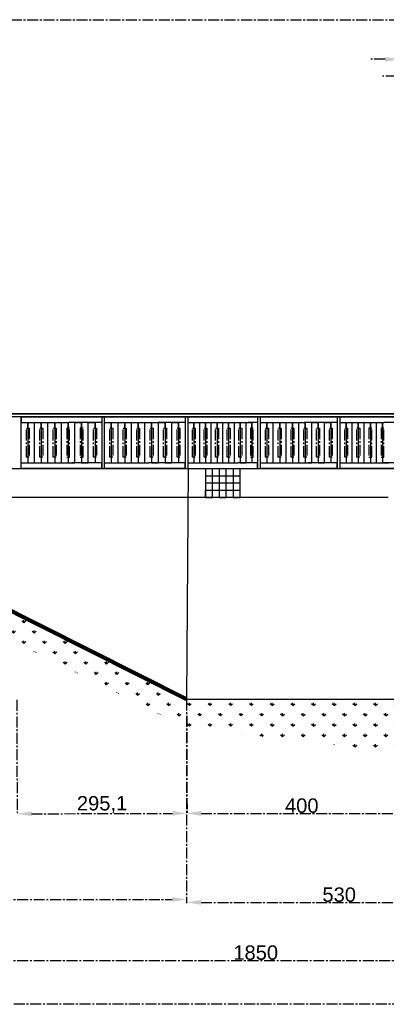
# Model space of a CAD drawing. Header units: centimetres. Extents: x -483 to 5478, y -332 to 3204.
# Tile 4 of 16: x 625 to 1262, y 1495 to 3204. Entities that reach past the tile are written whole.
import ezdxf

# ---------------------------------------------------------------- set-up
doc = ezdxf.new("R2010")
doc.units = ezdxf.units.CM
doc.linetypes.add('AXES2', pattern=[28.575, 19.05, -3.175, 3.175, -3.175])
doc.styles.get("Standard").update_dxf_attribs({"font": 'arial.ttf'})
doc.dimstyles.new('ISO-25', dxfattribs={"dimtxt": 25, "dimasz": 25, "dimexe": 1.25, "dimexo": 0.625, "dimtad": 1, "dimtxsty": 'Standard', "dimcen": 2.5, "dimadec": 0, "dimazin": 0, "dimtfac": 1, "dimtmove": 0, "dimatfit": 3, "dimfxl": 1, "dimarcsym": 0})

# ---------------------------------------------------------------- blocks, each defined once
blk = doc.blocks.new('*D95')
at = {"color": 0, "linetype": 'AXES2', "lineweight": -2, "transparency": 16777216}
for p, q in [((619.8, 2023.1), (620.5, 1824.1)), ((914.9, 2024), (915.6, 1825.1)), ((645.5, 1825.5), (890.6, 1826.2))]:
    blk.add_line(p, q, dxfattribs=at)
at = {"color": 0, "linetype": 'AXES2', "transparency": 16777216}
for points in [[(645.5, 1829.6), (645.5, 1821.3), (620.5, 1825.4)], [(890.6, 1830.4), (890.6, 1822.1), (915.6, 1826.3)]]:
    blk.add_solid(points, dxfattribs=at)
at = {"layer": 'Defpoints', "color": 0, "linetype": 'AXES2', "transparency": 16777216}
for p in [(619.8, 2023.7), (914.9, 2024.6), (915.6, 1826.3)]:
    blk.add_point(p, dxfattribs=at)
at = {"color": 0, "linetype": 'AXES2', "transparency": 16777216, "insert": (768, 1841.5), "char_height": 25, "attachment_point": 5, "rotation": 0.1861}
blk.add_mtext('295,1', dxfattribs=at)
blk = doc.blocks.new('*D96')
at = {"color": 0, "linetype": 'AXES2', "lineweight": -2, "transparency": 16777216}
for p, q in [((914.9, 2024), (914.9, 1824.9)), ((1314.9, 2024), (1314.9, 1824.9)), ((939.9, 1826.1), (1289.9, 1826.1))]:
    blk.add_line(p, q, dxfattribs=at)
at = {"color": 0, "linetype": 'AXES2', "transparency": 16777216}
for points in [[(939.9, 1830.3), (939.9, 1821.9), (914.9, 1826.1)], [(1289.9, 1830.3), (1289.9, 1821.9), (1314.9, 1826.1)]]:
    blk.add_solid(points, dxfattribs=at)
at = {"layer": 'Defpoints', "color": 0, "linetype": 'AXES2', "transparency": 16777216}
for p in [(914.9, 2024.6), (1314.9, 2024.6), (1314.9, 1826.1)]:
    blk.add_point(p, dxfattribs=at)
at = {"color": 0, "linetype": 'AXES2', "transparency": 16777216, "insert": (1114.9, 1839.5), "char_height": 25, "attachment_point": 5}
blk.add_mtext('400', dxfattribs=at)
blk = doc.blocks.new('*D106')
at = {"color": 0, "linetype": 'AXES2', "lineweight": -2, "transparency": 16777216}
for p, q in [((109.9, 2021.4), (109.9, 1675.6)), ((914.9, 2024), (914.9, 1675.6)), ((134.9, 1676.8), (889.9, 1676.8))]:
    blk.add_line(p, q, dxfattribs=at)
at = {"color": 0, "linetype": 'AXES2', "transparency": 16777216}
for points in [[(134.9, 1681), (134.9, 1672.6), (109.9, 1676.8)], [(889.9, 1681), (889.9, 1672.6), (914.9, 1676.8)]]:
    blk.add_solid(points, dxfattribs=at)
at = {"layer": 'Defpoints', "color": 0, "linetype": 'AXES2', "transparency": 16777216}
for p in [(109.9, 2022), (914.9, 2024.6), (914.9, 1676.8)]:
    blk.add_point(p, dxfattribs=at)
at = {"color": 0, "linetype": 'AXES2', "transparency": 16777216, "insert": (512.4, 1690.2), "char_height": 25, "attachment_point": 5}
blk.add_mtext('805', dxfattribs=at)
blk = doc.blocks.new('*D107')
at = {"color": 0, "linetype": 'AXES2', "lineweight": -2, "transparency": 16777216}
for p, q in [((914.9, 2024), (914.9, 1670.4)), ((1444.9, 2024), (1444.9, 1670.4)), ((939.9, 1671.7), (1419.9, 1671.7))]:
    blk.add_line(p, q, dxfattribs=at)
at = {"color": 0, "linetype": 'AXES2', "transparency": 16777216}
for points in [[(939.9, 1675.8), (939.9, 1667.5), (914.9, 1671.7)], [(1419.9, 1675.8), (1419.9, 1667.5), (1444.9, 1671.7)]]:
    blk.add_solid(points, dxfattribs=at)
at = {"layer": 'Defpoints', "color": 0, "linetype": 'AXES2', "transparency": 16777216}
for p in [(914.9, 2024.6), (1444.9, 2024.6), (1444.9, 1671.7)]:
    blk.add_point(p, dxfattribs=at)
at = {"color": 0, "linetype": 'AXES2', "transparency": 16777216, "insert": (1179.9, 1685), "char_height": 25, "attachment_point": 5}
blk.add_mtext('530', dxfattribs=at)
blk = doc.blocks.new('*D110')
at = {"color": 0, "linetype": 'AXES2', "lineweight": -2, "transparency": 16777216}
for p, q in [((109.9, 2021.4), (109.9, 1569.7)), ((1959.9, 2024), (1959.9, 1569.7)), ((134.9, 1571), (1934.9, 1571))]:
    blk.add_line(p, q, dxfattribs=at)
at = {"color": 0, "linetype": 'AXES2', "transparency": 16777216}
for points in [[(134.9, 1575.2), (134.9, 1566.8), (109.9, 1571)], [(1934.9, 1575.2), (1934.9, 1566.8), (1959.9, 1571)]]:
    blk.add_solid(points, dxfattribs=at)
at = {"layer": 'Defpoints', "color": 0, "linetype": 'AXES2', "transparency": 16777216}
for p in [(109.9, 2022), (1959.9, 2024.6), (1959.9, 1571)]:
    blk.add_point(p, dxfattribs=at)
at = {"color": 0, "linetype": 'AXES2', "transparency": 16777216, "insert": (1034.9, 1584.4), "char_height": 25, "attachment_point": 5}
blk.add_mtext('1850', dxfattribs=at)
blk = doc.blocks.new('*D124')
at = {"color": 0, "linetype": 'AXES2', "lineweight": -2, "transparency": 16777216}
for p, q in [((1259.9, 3134.9), (1234.9, 3134.9)), ((1284.9, 2919.4), (1284.9, 3136.2)), ((1284.9, 3134.9), (1304.9, 3134.9)), ((1304.9, 2919.4), (1304.9, 3136.2)), ((1329.9, 3134.9), (1392.3, 3134.9))]:
    blk.add_line(p, q, dxfattribs=at)
at = {"color": 0, "linetype": 'AXES2', "transparency": 16777216}
for points in [[(1259.9, 3139.1), (1259.9, 3130.7), (1284.9, 3134.9)], [(1329.9, 3139.1), (1329.9, 3130.7), (1304.9, 3134.9)]]:
    blk.add_solid(points, dxfattribs=at)
at = {"layer": 'Defpoints', "color": 0, "linetype": 'AXES2', "transparency": 16777216}
for p in [(1304.9, 3134.9), (1284.9, 2918.8), (1304.9, 2918.8)]:
    blk.add_point(p, dxfattribs=at)
at = {"color": 0, "linetype": 'AXES2', "transparency": 16777216, "insert": (1373.6, 3148.3), "char_height": 25, "attachment_point": 5}
blk.add_mtext('20', dxfattribs=at)
blk = doc.blocks.new('*D125')
at = {"color": 0, "linetype": 'AXES2', "lineweight": -2, "transparency": 16777216}
for p, q in [((1279.9, 3105.6), (1254.9, 3105.6)), ((1304.9, 2919.4), (1304.9, 3106.9)), ((1304.9, 3105.6), (1334.9, 3105.6)), ((1334.9, 2919.4), (1334.9, 3106.9)), ((1359.9, 3105.6), (1421.9, 3105.6))]:
    blk.add_line(p, q, dxfattribs=at)
at = {"color": 0, "linetype": 'AXES2', "transparency": 16777216}
for points in [[(1279.9, 3109.8), (1279.9, 3101.5), (1304.9, 3105.6)], [(1359.9, 3109.8), (1359.9, 3101.5), (1334.9, 3105.6)]]:
    blk.add_solid(points, dxfattribs=at)
at = {"layer": 'Defpoints', "color": 0, "linetype": 'AXES2', "transparency": 16777216}
for p in [(1334.9, 3105.6), (1304.9, 2918.8), (1334.9, 2918.8)]:
    blk.add_point(p, dxfattribs=at)
at = {"color": 0, "linetype": 'AXES2', "transparency": 16777216, "insert": (1403.4, 3119), "char_height": 25, "attachment_point": 5}
blk.add_mtext('30', dxfattribs=at)

msp = doc.modelspace()

# ---------------------------------------------------------------- hatches: boundary and pattern name
at = {"linetype": 'AXES2'}
h = msp.add_hatch(dxfattribs=at)
h.set_pattern_fill('ESCHER', color=256)
h.set_pattern_definition([(60, (76.89, 2533.01), (-30.48, -7e-09), [27.94, -2.54]), (180, (76.89, 2533.01), (15.24, -26.39645), [27.94, -2.54]), (300, (76.89, 2533.01), (30.48, -7e-09), [27.94, -2.54]), (60, (79.43, 2533.01), (-30.48, -7e-09), [5.08, -25.4]), (300, (79.43, 2533.01), (30.48, -7e-09), [5.08, -25.4]), (60, (75.62, 2535.21), (-30.48, -7e-09), [5.08, -25.4]), (180, (75.62, 2535.21), (15.24, -26.39645), [5.08, -25.4]), (300, (75.62, 2530.81), (30.48, -7e-09), [5.08, -25.4]), (180, (75.62, 2530.81), (15.24, -26.39645), [5.08, -25.4]), (60, (66.73, 2533.01), (-30.48, -7e-09), [5.08, -25.4]), (300, (66.73, 2533.01), (30.48, -7e-09), [5.08, -25.4]), (60, (81.97, 2524.211), (-30.48, -7e-09), [5.08, -25.4]), (180, (81.97, 2524.211), (15.24, -26.39645), [5.08, -25.4]), (300, (81.97, 2541.81), (30.48, -7e-09), [5.08, -25.4]), (180, (81.97, 2541.81), (15.24, -26.39645), [5.08, -25.4]), (0, (81.97, 2537.41), (-15.24, 26.39645), [17.78, -12.7]), (0, (81.97, 2528.61), (-15.24, 26.39645), [17.78, -12.7]), (120, (78.16, 2539.61), (-30.48, 7e-09), [17.78, -12.7]), (120, (70.54, 2535.21), (-30.48, 7e-09), [17.78, -12.7]), (240, (70.54, 2530.81), (15.24, -26.39645), [17.78, -12.7]), (240, (78.16, 2526.41), (15.24, -26.39645), [17.78, -12.7])])
h.paths.add_polyline_path([(1569.652, 2536.78), (1466.662, 2536.78), (1361.357, 2536.78), (1183.149, 2536.78), (522.391, 2536.78)])
at = {"linetype": 'AXES2', "true_color": 0x636466}
h = msp.add_hatch(dxfattribs=at)
h.set_pattern_fill('GRASS', color=251)
h.set_pattern_definition([(90, (3110.786, 2192.773), (-17.96051, 17.96051), [4.7625, -31.15852]), (45, (3110.786, 2192.773), (-17.96051, 17.96051), [4.7625, -20.6375]), (135, (3110.786, 2192.773), (-17.96051, -17.96051), [4.7625, -20.6375])])
edge = h.paths.add_edge_path()
edge.add_line((214.936, 2374.637), (214.936, 2324.637))
edge.add_line((914.936, 1974.637), (214.936, 2324.637))
edge.add_line((214.936, 2374.637), (914.936, 2024.637))
edge.add_line((914.936, 2024.637), (1359.936, 2024.637))
edge.add_line((1357.792, 1924.637), (914.936, 1974.637))

# ---------------------------------------------------------------- linework, layer by layer
at = {"linetype": 'AXES2'}
for p, q in [((-476.467, 3203.656), (5478.205, 3203.656)), ((639.106, 2504.637), (639.106, 2494.637)), ((639.106, 2494.637), (639.106, 2504.637)), ((662.446, 2504.637), (662.446, 2494.637)), ((662.446, 2494.637), (662.446, 2504.637)), ((685.786, 2504.637), (685.786, 2494.637)), ((685.786, 2494.637), (685.786, 2504.637)), ((709.126, 2504.637), (709.126, 2494.637)), ((709.126, 2494.637), (709.126, 2504.637)), ((732.466, 2504.637), (732.466, 2494.637)), ((732.466, 2494.637), (732.466, 2504.637)), ((755.806, 2504.637), (755.806, 2494.637)), ((755.806, 2494.637), (755.806, 2504.637)), ((784.106, 2504.637), (784.106, 2494.637)), ((784.106, 2494.637), (784.106, 2504.637)), ((807.446, 2504.637), (807.446, 2494.637)), ((807.446, 2494.637), (807.446, 2504.637)), ((830.786, 2504.637), (830.786, 2494.637)), ((830.786, 2494.637), (830.786, 2504.637)), ((854.126, 2504.637), (854.126, 2494.637)), ((854.126, 2494.637), (854.126, 2504.637)), ((877.466, 2504.637), (877.466, 2494.637)), ((877.466, 2494.637), (877.466, 2504.637)), ((900.806, 2504.637), (900.806, 2494.637)), ((900.806, 2494.637), (900.806, 2504.637)), ((927.506, 2504.637), (927.506, 2494.637)), ((927.506, 2494.637), (927.506, 2504.637)), ((947.646, 2504.637), (947.646, 2494.637)), ((947.646, 2494.637), (947.646, 2504.637)), ((967.786, 2504.637), (967.786, 2494.637)), ((967.786, 2494.637), (967.786, 2504.637)), ((987.926, 2504.637), (987.926, 2494.637)), ((987.926, 2494.637), (987.926, 2504.637)), ((1008.066, 2504.637), (1008.066, 2494.637)), ((1008.066, 2494.637), (1008.066, 2504.637)), ((1028.206, 2504.637), (1028.206, 2494.637)), ((1028.206, 2494.637), (1028.206, 2504.637)), ((1054.386, 2504.637), (1054.386, 2494.637)), ((1054.386, 2494.637), (1054.386, 2504.637)), ((1076.606, 2504.637), (1076.606, 2494.637)), ((1076.606, 2494.637), (1076.606, 2504.637)), ((1098.826, 2504.637), (1098.826, 2494.637)), ((1098.826, 2494.637), (1098.826, 2504.637)), ((1121.046, 2504.637), (1121.046, 2494.637)), ((1121.046, 2494.637), (1121.046, 2504.637)), ((1143.266, 2504.637), (1143.266, 2494.637)), ((1143.266, 2494.637), (1143.266, 2504.637)), ((1165.486, 2504.637), (1165.486, 2494.637)), ((1165.486, 2494.637), (1165.486, 2504.637)), ((1192.096, 2504.637), (1192.096, 2494.637)), ((1192.096, 2494.637), (1192.096, 2504.637)), ((1213.076, 2504.637), (1213.076, 2494.637)), ((1213.076, 2494.637), (1213.076, 2504.637)), ((1234.056, 2504.637), (1234.056, 2494.637)), ((1234.056, 2494.637), (1234.056, 2504.637)), ((1255.036, 2504.637), (1255.036, 2494.637)), ((1255.036, 2494.637), (1255.036, 2504.637)), ((636.606, 2444.637), (636.606, 2494.637)), ((636.606, 2494.637), (639.106, 2494.637)), ((639.106, 2494.637), (641.606, 2494.637)), ((641.606, 2494.637), (641.606, 2444.637)), ((659.946, 2444.637), (659.946, 2494.637)), ((659.946, 2494.637), (662.446, 2494.637)), ((662.446, 2494.637), (664.946, 2494.637)), ((664.946, 2494.637), (664.946, 2444.637)), ((683.286, 2444.637), (683.286, 2494.637)), ((683.286, 2494.637), (685.786, 2494.637)), ((685.786, 2494.637), (688.286, 2494.637)), ((688.286, 2494.637), (688.286, 2444.637)), ((709.126, 2494.637), (706.626, 2494.637)), ((706.626, 2494.637), (706.626, 2444.637)), ((711.626, 2494.637), (709.126, 2494.637)), ((711.626, 2444.637), (711.626, 2494.637)), ((732.466, 2494.637), (729.966, 2494.637)), ((729.966, 2494.637), (729.966, 2444.637)), ((734.966, 2494.637), (732.466, 2494.637)), ((734.966, 2444.637), (734.966, 2494.637)), ((753.306, 2444.637), (753.306, 2494.637)), ((753.306, 2494.637), (755.806, 2494.637)), ((755.806, 2494.637), (758.306, 2494.637)), ((758.306, 2494.637), (758.306, 2444.637)), ((781.606, 2444.637), (781.606, 2494.637)), ((781.606, 2494.637), (784.106, 2494.637)), ((784.106, 2494.637), (786.606, 2494.637)), ((786.606, 2494.637), (786.606, 2444.637)), ((804.946, 2444.637), (804.946, 2494.637)), ((804.946, 2494.637), (807.446, 2494.637)), ((807.446, 2494.637), (809.946, 2494.637)), ((809.946, 2494.637), (809.946, 2444.637)), ((828.286, 2444.637), (828.286, 2494.637)), ((828.286, 2494.637), (830.786, 2494.637)), ((830.786, 2494.637), (833.286, 2494.637)), ((833.286, 2494.637), (833.286, 2444.637)), ((851.626, 2444.637), (851.626, 2494.637)), ((851.626, 2494.637), (854.126, 2494.637)), ((854.126, 2494.637), (856.626, 2494.637)), ((856.626, 2494.637), (856.626, 2444.637)), ((874.966, 2444.637), (874.966, 2494.637)), ((874.966, 2494.637), (877.466, 2494.637)), ((877.466, 2494.637), (879.966, 2494.637)), ((879.966, 2494.637), (879.966, 2444.637)), ((898.306, 2444.637), (898.306, 2494.637)), ((898.306, 2494.637), (900.806, 2494.637)), ((900.806, 2494.637), (903.306, 2494.637)), ((903.306, 2494.637), (903.306, 2444.637)), ((925.006, 2444.637), (925.006, 2494.637)), ((925.006, 2494.637), (927.506, 2494.637)), ((927.506, 2494.637), (930.006, 2494.637)), ((930.006, 2494.637), (930.006, 2444.637)), ((945.146, 2444.637), (945.146, 2494.637)), ((945.146, 2494.637), (947.646, 2494.637)), ((947.646, 2494.637), (950.146, 2494.637)), ((950.146, 2494.637), (950.146, 2444.637)), ((965.286, 2444.637), (965.286, 2494.637)), ((965.286, 2494.637), (967.786, 2494.637)), ((967.786, 2494.637), (970.286, 2494.637)), ((970.286, 2494.637), (970.286, 2444.637)), ((985.426, 2444.637), (985.426, 2494.637)), ((985.426, 2494.637), (987.926, 2494.637)), ((987.926, 2494.637), (990.426, 2494.637)), ((990.426, 2494.637), (990.426, 2444.637)), ((1005.566, 2444.637), (1005.566, 2494.637)), ((1005.566, 2494.637), (1008.066, 2494.637)), ((1008.066, 2494.637), (1010.566, 2494.637)), ((1010.566, 2494.637), (1010.566, 2444.637)), ((1028.206, 2494.637), (1025.706, 2494.637)), ((1025.706, 2494.637), (1025.706, 2444.637)), ((1030.706, 2494.637), (1028.206, 2494.637)), ((1030.706, 2444.637), (1030.706, 2494.637)), ((1051.886, 2444.637), (1051.886, 2494.637)), ((1051.886, 2494.637), (1054.386, 2494.637)), ((1054.386, 2494.637), (1056.886, 2494.637)), ((1056.886, 2494.637), (1056.886, 2444.637)), ((1074.106, 2444.637), (1074.106, 2494.637)), ((1074.106, 2494.637), (1076.606, 2494.637)), ((1076.606, 2494.637), (1079.106, 2494.637)), ((1079.106, 2494.637), (1079.106, 2444.637)), ((1096.326, 2444.637), (1096.326, 2494.637)), ((1096.326, 2494.637), (1098.826, 2494.637)), ((1098.826, 2494.637), (1101.326, 2494.637)), ((1101.326, 2494.637), (1101.326, 2444.637)), ((1118.546, 2444.637), (1118.546, 2494.637)), ((1118.546, 2494.637), (1121.046, 2494.637)), ((1121.046, 2494.637), (1123.546, 2494.637)), ((1123.546, 2494.637), (1123.546, 2444.637)), ((1140.766, 2444.637), (1140.766, 2494.637)), ((1140.766, 2494.637), (1143.266, 2494.637)), ((1143.266, 2494.637), (1145.766, 2494.637)), ((1145.766, 2494.637), (1145.766, 2444.637)), ((1162.986, 2444.637), (1162.986, 2494.637)), ((1162.986, 2494.637), (1165.486, 2494.637)), ((1165.486, 2494.637), (1167.986, 2494.637)), ((1167.986, 2494.637), (1167.986, 2444.637)), ((1189.596, 2444.637), (1189.596, 2494.637)), ((1189.596, 2494.637), (1192.096, 2494.637)), ((1192.096, 2494.637), (1194.596, 2494.637)), ((1194.596, 2494.637), (1194.596, 2444.637)), ((1210.576, 2444.637), (1210.576, 2494.637)), ((1210.576, 2494.637), (1213.076, 2494.637)), ((1213.076, 2494.637), (1215.576, 2494.637)), ((1215.576, 2494.637), (1215.576, 2444.637)), ((1234.056, 2494.637), (1231.556, 2494.637)), ((1231.556, 2494.637), (1231.556, 2444.637)), ((1236.556, 2494.637), (1234.056, 2494.637)), ((1236.556, 2444.637), (1236.556, 2494.637)), ((1255.036, 2494.637), (1252.536, 2494.637)), ((1252.536, 2494.637), (1252.536, 2444.637)), ((1257.536, 2494.637), (1255.036, 2494.637)), ((1257.536, 2444.637), (1257.536, 2494.637)), ((641.606, 2444.637), (636.606, 2444.637)), ((664.946, 2444.637), (659.946, 2444.637)), ((688.286, 2444.637), (683.286, 2444.637)), ((706.626, 2444.637), (711.626, 2444.637)), ((729.966, 2444.637), (734.966, 2444.637)), ((758.306, 2444.637), (753.306, 2444.637)), ((786.606, 2444.637), (781.606, 2444.637)), ((809.946, 2444.637), (804.946, 2444.637)), ((833.286, 2444.637), (828.286, 2444.637)), ((856.626, 2444.637), (851.626, 2444.637)), ((879.966, 2444.637), (874.966, 2444.637)), ((903.306, 2444.637), (898.306, 2444.637)), ((930.006, 2444.637), (925.006, 2444.637)), ((950.146, 2444.637), (945.146, 2444.637)), ((970.286, 2444.637), (965.286, 2444.637)), ((990.426, 2444.637), (985.426, 2444.637)), ((1010.566, 2444.637), (1005.566, 2444.637)), ((1025.706, 2444.637), (1030.706, 2444.637)), ((1056.886, 2444.637), (1051.886, 2444.637)), ((1079.106, 2444.637), (1074.106, 2444.637)), ((1101.326, 2444.637), (1096.326, 2444.637)), ((1123.546, 2444.637), (1118.546, 2444.637)), ((1145.766, 2444.637), (1140.766, 2444.637)), ((1167.986, 2444.637), (1162.986, 2444.637)), ((1194.596, 2444.637), (1189.596, 2444.637)), ((1215.576, 2444.637), (1210.576, 2444.637)), ((1231.556, 2444.637), (1236.556, 2444.637)), ((1252.536, 2444.637), (1257.536, 2444.637)), ((2262.549, 1494.8), (-476.467, 1494.8))]:
    msp.add_line(p, q, dxfattribs=at)
at = {"linetype": 'ByBlock'}
for p, q in [((1344.936, 2519.637), (104.936, 2519.637)), ((104.936, 2519.637), (1344.936, 2519.637)), ((1344.936, 2514.637), (104.936, 2514.637)), ((627.436, 2514.637), (622.436, 2514.637)), ((627.436, 2424.637), (627.436, 2514.637)), ((627.436, 2514.637), (772.436, 2514.637)), ((627.436, 2514.637), (627.436, 2504.637)), ((772.436, 2514.637), (767.436, 2514.637)), ((767.436, 2514.637), (767.436, 2424.637)), ((767.436, 2514.637), (767.436, 2504.637)), ((772.436, 2424.637), (772.436, 2514.637)), ((772.436, 2514.637), (917.436, 2514.637)), ((917.436, 2514.637), (912.436, 2514.637)), ((912.436, 2514.637), (912.436, 2424.637)), ((912.436, 2514.637), (912.436, 2504.637)), ((917.436, 2424.637), (917.436, 2514.637)), ((917.436, 2514.637), (1038.276, 2514.637)), ((1043.276, 2514.637), (1038.276, 2514.637)), ((1038.276, 2514.637), (1038.276, 2424.637)), ((1038.276, 2514.637), (1181.606, 2514.637)), ((1038.276, 2514.637), (1038.276, 2504.637)), ((1043.276, 2424.637), (1043.276, 2514.637)), ((1181.606, 2514.637), (1176.606, 2514.637)), ((1176.606, 2514.637), (1176.606, 2424.637)), ((1176.606, 2514.637), (1176.606, 2504.637)), ((1181.606, 2424.637), (1181.606, 2514.637)), ((1181.606, 2514.637), (1312.436, 2514.637)), ((627.436, 2504.637), (709.814, 2504.637)), ((627.436, 2504.637), (639.106, 2504.637)), ((639.106, 2504.637), (639.106, 2434.637)), ((650.776, 2434.637), (650.776, 2504.637)), ((650.776, 2504.637), (662.446, 2504.637)), ((662.446, 2504.637), (662.446, 2434.637)), ((674.116, 2434.637), (674.116, 2504.637)), ((674.116, 2504.637), (685.786, 2504.637)), ((685.786, 2504.637), (685.786, 2434.637)), ((697.456, 2434.637), (697.456, 2504.637)), ((697.456, 2504.637), (709.126, 2504.637)), ((709.126, 2504.637), (709.126, 2434.637)), ((767.436, 2504.637), (709.814, 2504.637)), ((720.796, 2434.637), (720.796, 2504.637)), ((720.796, 2504.637), (732.466, 2504.637)), ((732.466, 2504.637), (732.466, 2434.637)), ((744.136, 2434.637), (744.136, 2504.637)), ((744.136, 2504.637), (755.806, 2504.637)), ((755.806, 2504.637), (755.806, 2434.637)), ((772.436, 2504.637), (865.393, 2504.637)), ((772.436, 2504.637), (784.106, 2504.637)), ((784.106, 2504.637), (784.106, 2434.637)), ((795.776, 2434.637), (795.776, 2504.637)), ((795.776, 2504.637), (807.446, 2504.637)), ((807.446, 2504.637), (807.446, 2434.637)), ((819.116, 2434.637), (819.116, 2504.637)), ((819.116, 2504.637), (830.786, 2504.637)), ((830.786, 2504.637), (830.786, 2434.637)), ((842.456, 2434.637), (842.456, 2504.637)), ((842.456, 2504.637), (854.126, 2504.637)), ((854.126, 2504.637), (854.126, 2434.637)), ((912.436, 2504.637), (865.393, 2504.637)), ((865.796, 2434.637), (865.796, 2504.637)), ((865.796, 2504.637), (877.466, 2504.637)), ((877.466, 2504.637), (877.466, 2434.637)), ((889.136, 2434.637), (889.136, 2504.637)), ((889.136, 2504.637), (900.806, 2504.637)), ((900.806, 2504.637), (900.806, 2434.637)), ((917.436, 2504.637), (1021.95, 2504.637)), ((917.436, 2504.637), (927.506, 2504.637)), ((927.506, 2504.637), (927.506, 2434.637)), ((937.576, 2434.637), (937.576, 2504.637)), ((937.576, 2504.637), (947.646, 2504.637)), ((947.646, 2504.637), (947.646, 2434.637)), ((957.716, 2434.637), (957.716, 2504.637)), ((957.716, 2504.637), (967.786, 2504.637)), ((967.786, 2504.637), (967.786, 2434.637)), ((977.856, 2434.637), (977.856, 2504.637)), ((977.856, 2504.637), (987.926, 2504.637)), ((987.926, 2504.637), (987.926, 2434.637)), ((997.996, 2434.637), (997.996, 2504.637)), ((997.996, 2504.637), (1008.066, 2504.637)), ((1008.066, 2504.637), (1008.066, 2434.637)), ((1018.136, 2434.637), (1018.136, 2504.637)), ((1018.136, 2504.637), (1028.206, 2504.637)), ((1038.276, 2504.637), (1021.95, 2504.637)), ((1028.206, 2504.637), (1028.206, 2434.637)), ((1043.276, 2504.637), (1119.163, 2504.637)), ((1043.276, 2504.637), (1054.386, 2504.637)), ((1054.386, 2504.637), (1054.386, 2434.637)), ((1065.496, 2434.637), (1065.496, 2504.637)), ((1065.496, 2504.637), (1076.606, 2504.637)), ((1076.606, 2504.637), (1076.606, 2434.637)), ((1087.716, 2434.637), (1087.716, 2504.637)), ((1087.716, 2504.637), (1098.826, 2504.637)), ((1098.826, 2504.637), (1098.826, 2434.637)), ((1109.936, 2434.637), (1109.936, 2504.637)), ((1109.936, 2504.637), (1121.046, 2504.637)), ((1176.606, 2504.637), (1119.163, 2504.637)), ((1121.046, 2504.637), (1121.046, 2434.637)), ((1132.156, 2434.637), (1132.156, 2504.637)), ((1132.156, 2504.637), (1143.266, 2504.637)), ((1143.266, 2504.637), (1143.266, 2434.637)), ((1154.376, 2434.637), (1154.376, 2504.637)), ((1154.376, 2504.637), (1165.486, 2504.637)), ((1165.486, 2504.637), (1165.486, 2434.637)), ((1181.606, 2504.637), (1257.966, 2504.637)), ((1181.606, 2504.637), (1192.096, 2504.637)), ((1192.096, 2504.637), (1192.096, 2434.637)), ((1202.586, 2434.637), (1202.586, 2504.637)), ((1202.586, 2504.637), (1213.076, 2504.637)), ((1213.076, 2504.637), (1213.076, 2434.637)), ((1223.566, 2434.637), (1223.566, 2504.637)), ((1223.566, 2504.637), (1234.056, 2504.637)), ((1234.056, 2504.637), (1234.056, 2434.637)), ((1244.546, 2434.637), (1244.546, 2504.637)), ((1244.546, 2504.637), (1255.036, 2504.637)), ((1255.036, 2504.637), (1255.036, 2434.637)), ((1307.436, 2504.637), (1257.966, 2504.637)), ((627.436, 2434.637), (715.347, 2434.637)), ((639.106, 2434.637), (650.776, 2434.637)), ((662.446, 2434.637), (674.116, 2434.637)), ((685.786, 2434.637), (697.456, 2434.637)), ((709.126, 2434.637), (720.796, 2434.637)), ((767.436, 2434.637), (715.347, 2434.637)), ((732.466, 2434.637), (744.136, 2434.637)), ((767.436, 2424.637), (767.436, 2434.637)), ((772.436, 2434.637), (849.253, 2434.637)), ((784.106, 2434.637), (795.776, 2434.637)), ((807.446, 2434.637), (819.116, 2434.637)), ((830.786, 2434.637), (842.456, 2434.637)), ((912.436, 2434.637), (849.253, 2434.637)), ((854.126, 2434.637), (865.796, 2434.637)), ((877.466, 2434.637), (889.136, 2434.637)), ((912.436, 2424.637), (912.436, 2434.637)), ((917.436, 2434.637), (1004.657, 2434.637)), ((927.506, 2434.637), (937.576, 2434.637)), ((947.646, 2434.637), (957.716, 2434.637)), ((967.786, 2434.637), (977.856, 2434.637)), ((987.926, 2434.637), (997.996, 2434.637)), ((1038.276, 2434.637), (1004.657, 2434.637)), ((1008.066, 2434.637), (1018.136, 2434.637)), ((1038.276, 2424.637), (1038.276, 2434.637)), ((1043.276, 2434.637), (1126.08, 2434.637)), ((1054.386, 2434.637), (1065.496, 2434.637)), ((1076.606, 2434.637), (1087.716, 2434.637)), ((1098.826, 2434.637), (1109.936, 2434.637)), ((1121.046, 2434.637), (1132.156, 2434.637)), ((1176.606, 2434.637), (1126.08, 2434.637)), ((1143.266, 2434.637), (1154.376, 2434.637)), ((1176.606, 2424.637), (1176.606, 2434.637)), ((1181.606, 2434.637), (1254.508, 2434.637)), ((1192.096, 2434.637), (1202.586, 2434.637)), ((1213.076, 2434.637), (1223.566, 2434.637)), ((1234.056, 2434.637), (1244.546, 2434.637)), ((1307.436, 2434.642), (1254.508, 2434.637)), ((1255.036, 2434.637), (1265.526, 2434.637)), ((914.936, 2424.637), (917.436, 2424.637)), ((947.646, 2424.637), (947.646, 2374.637)), ((947.646, 2424.637), (947.646, 2399.637)), ((947.646, 2424.637), (947.646, 2412.137)), ((947.646, 2412.137), (1007.646, 2412.137)), ((959.646, 2374.637), (959.646, 2424.637)), ((971.646, 2424.637), (971.646, 2374.637)), ((983.646, 2374.637), (983.646, 2424.637)), ((995.646, 2424.637), (995.646, 2374.637)), ((1007.646, 2374.637), (1007.646, 2424.637)), ((947.646, 2399.637), (1007.646, 2399.637)), ((947.646, 2374.637), (947.646, 2387.137)), ((947.646, 2387.137), (1007.646, 2387.137)), ((214.936, 2374.637), (914.936, 2024.637)), ((914.936, 2024.637), (1359.936, 2024.637))]:
    msp.add_line(p, q, dxfattribs=at)
at = {"color": 2, "linetype": 'ByBlock', "lineweight": 211, "true_color": 0xf1eb1f}
msp.add_line((114.936, 2424.637), (914.936, 2024.637), dxfattribs=at)
at = {"color": 242, "linetype": 'ByBlock', "true_color": 0xcd2027}
for p, q in [((114.936, 2424.637), (1314.936, 2424.637)), ((767.436, 2424.637), (627.436, 2424.637)), ((912.436, 2424.637), (772.436, 2424.637)), ((917.436, 2424.637), (914.936, 2024.637)), ((917.436, 2424.637), (947.646, 2424.637)), ((959.646, 2424.637), (971.646, 2424.637)), ((983.646, 2424.637), (995.646, 2424.637)), ((1176.606, 2424.637), (1043.276, 2424.637)), ((1314.936, 2424.637), (1181.606, 2424.637)), ((1264.936, 2374.637), (114.936, 2374.637)), ((947.646, 2374.637), (959.646, 2374.637)), ((971.646, 2374.637), (983.646, 2374.637)), ((995.646, 2374.637), (1007.646, 2374.637))]:
    msp.add_line(p, q, dxfattribs=at)
at = {"color": 2, "linetype": 'ByBlock', "true_color": 0xf1eb1f}
msp.add_line((914.936, 2024.637), (1359.936, 2024.637), dxfattribs=at)

# ---------------------------------------------------------------- dimensions: what is measured, and where the dimension line sits
at = {"linetype": 'AXES2'}
for base, p1, p2, picture, middle in [((1304.936, 3134.915), (1284.936, 2918.78), (1304.936, 2918.78), '*D124', (1373.638, 3148.304)), ((1334.936, 3105.637), (1304.936, 2918.78), (1334.936, 2918.78), '*D125', (1403.416, 3119.035)), ((914.936, 1676.813), (109.936, 2022.023), (914.936, 2024.637), '*D106', (512.436, 1690.202)), ((1959.936, 1570.985), (109.936, 2022.023), (1959.936, 2024.637), '*D110', (1034.936, 1584.374)), ((1314.936, 1826.111), (914.936, 2024.637), (1314.936, 2024.637), '*D96', (1114.936, 1839.5)), ((1444.936, 1671.651), (914.936, 2024.637), (1444.936, 2024.637), '*D107', (1179.936, 1685.049))]:
    dim = msp.add_linear_dim(base=base, p1=p1, p2=p2, dimstyle='ISO-25', dxfattribs=at)
    dim.commit()
    dim.dimension.update_dxf_attribs({"geometry": picture, "text_midpoint": middle})
dim = msp.add_aligned_dim(p1=(619.839, 2023.679), p2=(914.936, 2024.637), distance=-198.309, dimstyle='ISO-25', dxfattribs=at)
dim.commit()
dim.dimension.update_dxf_attribs({"geometry": '*D95', "text_midpoint": (767.981, 1841.498)})

doc.saveas('drawing.dxf')
